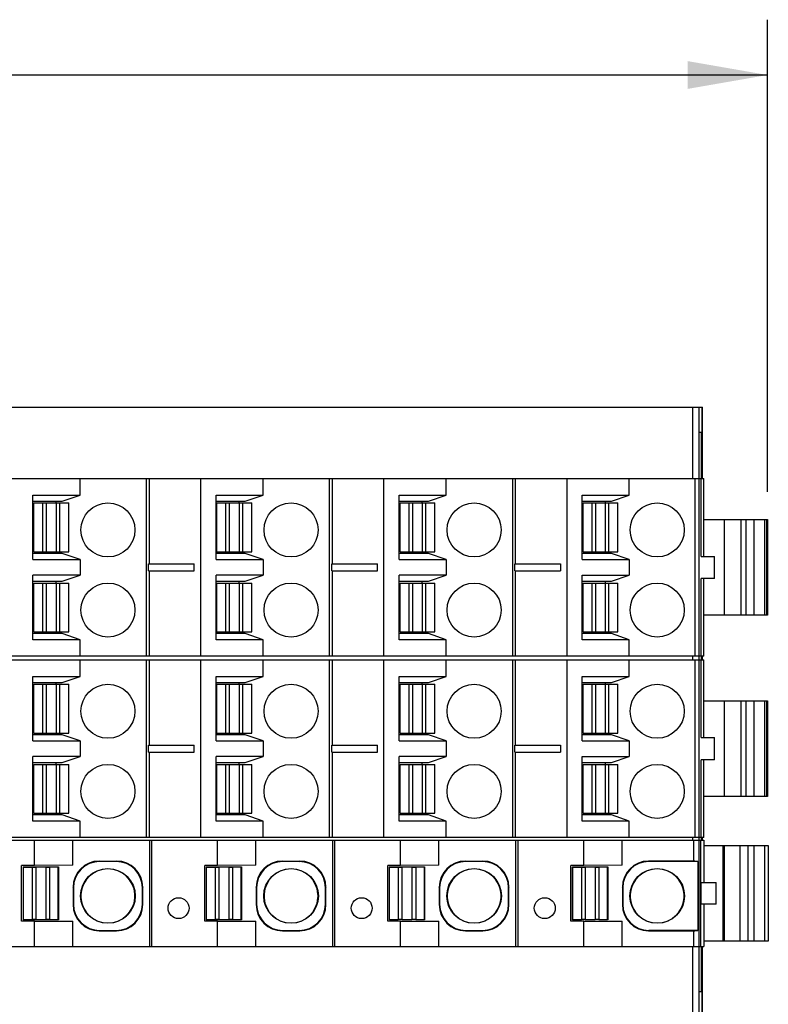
# Model space of a CAD drawing. Header units: inches. Extents: x 0 to 22, y 0 to 17.
# Tile 25 of 27: x 12.2 to 13.9, y 11.9 to 14.1. Entities that reach past the tile are written whole.
import ezdxf

# ---------------------------------------------------------------- set-up
doc = ezdxf.new("R2010")
doc.units = ezdxf.units.IN
doc.header["$LTSCALE"] = 1.21
doc.header["$MEASUREMENT"] = 0
doc.layers.get('0').update_dxf_attribs({"linetype": 'CONTINUOUS'})
doc.layers.add('DIMENSIONS', color=7, linetype='CONTINUOUS')
doc.styles.get("Standard").update_dxf_attribs({"font": 'txt', "width": 0.8})
doc.dimstyles.new('DIMSTYLE_1', dxfattribs={"dimtxt": 0.125, "dimasz": 0.18, "dimexe": 0.125, "dimexo": 0.0625, "dimgap": 0.0625, "dimtad": 0, "dimtih": 1, "dimtoh": 1, "dimdsep": 46, "dimtxsty": 'STANDARD', "dimblk": '_FILLED', "dimblk1": '_FILLED', "dimblk2": '_FILLED', "dimcen": 0.09, "dimadec": 0, "dimazin": 0, "dimtp": 0.02, "dimtm": 0.02, "dimtfac": 1, "dimtofl": 0, "dimtmove": 0, "dimatfit": 3, "dimldrblk": '_FILLED', "dimfxl": 1, "dimtolj": 1, "dimarcsym": 0})

# ---------------------------------------------------------------- blocks, each defined once
blk = doc.blocks.new('_FILLED')
at = {"color": 0, "linetype": 'BYBLOCK'}
blk.add_solid([(0, 0), (-1, 0.174), (-1, -0.174)], dxfattribs=at)
blk = doc.blocks.new('*D0')
at = {"layer": 'DIMENSIONS', "color": 2, "linetype": 'CONTINUOUS'}
for p, q in [((8.7841, 13.0387), (8.7841, 14.1052)), ((13.8963, 13.0387), (13.8963, 14.1052)), ((8.7841, 13.9802), (10.5652, 13.9802)), ((13.8963, 13.9802), (12.1152, 13.9802))]:
    blk.add_line(p, q, dxfattribs=at)
at = {"layer": 'DIMENSIONS', "color": 2, "linetype": 'CONTINUOUS', "xscale": 0.18, "yscale": 0.18, "zscale": 0.18}
for p, rotation in [((8.7841, 13.9802), 180), ((13.8963, 13.9802), 359.9999999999)]:
    blk.add_blockref('_FILLED', p, dxfattribs=dict(at, rotation=rotation))
at = {"layer": 'DIMENSIONS', "color": 2, "linetype": 'CONTINUOUS', "insert": (11.3402, 14.0427), "char_height": 0.125, "width": 1.425, "attachment_point": 2, "line_spacing_factor": 0.9}
blk.add_mtext('129.85{\\Ftxt.shx;\\W1.000000;\\H0.125000; }[5.112]', dxfattribs=at)

msp = doc.modelspace()

# ---------------------------------------------------------------- linework, layer by layer
at = {"color": 7, "linetype": 'CONTINUOUS'}
for p, q in [((8.9307, 13.2302), (13.7495, 13.2302)), ((13.7275, 13.0687), (13.7275, 13.2302)), ((13.7417, 11.8522), (13.7417, 13.2302)), ((13.748, 13.2302), (13.748, 13.0687)), ((13.7495, 13.0687), (13.7495, 13.2302)), ((13.7417, 13.1735), (13.7462, 13.1733)), ((13.7462, 13.1733), (13.7462, 13.0687)), ((11.6084, 13.0687), (13.7521, 13.0687)), ((12.3441, 13.0313), (12.3441, 13.0687)), ((12.4942, 12.6672), (12.4942, 13.0687)), ((12.5005, 12.8758), (12.5005, 13.0687)), ((12.6168, 12.6672), (12.6168, 13.0687)), ((12.7575, 13.0313), (12.7575, 13.0687)), ((12.9076, 12.6672), (12.9076, 13.0687)), ((12.9139, 12.8758), (12.9139, 13.0687)), ((13.0302, 12.6672), (13.0302, 13.0687)), ((13.1708, 13.0313), (13.1708, 13.0687)), ((13.321, 12.6672), (13.321, 13.0687)), ((13.3273, 12.8758), (13.3273, 13.0687)), ((13.4436, 12.6672), (13.4436, 13.0687)), ((13.5842, 13.0313), (13.5842, 13.0687)), ((13.732, 13.0687), (13.732, 12.6672)), ((13.7461, 12.8929), (13.7461, 13.0687)), ((13.7521, 12.8929), (13.7521, 13.0687)), ((12.2377, 13.0313), (12.3441, 13.0313)), ((12.2377, 12.8857), (12.2377, 13.0313)), ((12.2377, 13.0176), (12.3038, 13.0176)), ((12.2397, 13.0136), (12.3184, 13.0136)), ((12.2397, 12.9034), (12.2397, 13.0136)), ((12.26, 12.9034), (12.26, 13.0136)), ((12.2675, 13.0136), (12.2675, 12.9034)), ((12.29, 13.0136), (12.29, 13.0176)), ((12.2906, 12.9034), (12.2906, 13.0136)), ((12.2982, 12.9034), (12.2982, 13.0136)), ((12.3038, 13.0176), (12.3441, 13.0313)), ((12.3184, 12.9034), (12.3184, 13.0136)), ((12.6511, 13.0313), (12.7575, 13.0313)), ((12.6511, 12.8857), (12.6511, 13.0313)), ((12.6511, 13.0176), (12.7172, 13.0176)), ((12.6531, 13.0136), (12.7318, 13.0136)), ((12.6531, 12.9034), (12.6531, 13.0136)), ((12.6734, 12.9034), (12.6734, 13.0136)), ((12.6809, 13.0136), (12.6809, 12.9034)), ((12.7034, 13.0136), (12.7034, 13.0176)), ((12.704, 12.9034), (12.704, 13.0136)), ((12.7115, 12.9034), (12.7115, 13.0136)), ((12.7172, 13.0176), (12.7575, 13.0313)), ((12.7318, 12.9034), (12.7318, 13.0136)), ((13.0645, 13.0313), (13.1708, 13.0313)), ((13.0645, 12.8857), (13.0645, 13.0313)), ((13.0645, 13.0176), (13.1306, 13.0176)), ((13.0665, 13.0136), (13.1452, 13.0136)), ((13.0665, 12.9034), (13.0665, 13.0136)), ((13.0868, 12.9034), (13.0868, 13.0136)), ((13.0943, 13.0136), (13.0943, 12.9034)), ((13.1167, 13.0136), (13.1167, 13.0176)), ((13.1174, 12.9034), (13.1174, 13.0136)), ((13.1249, 12.9034), (13.1249, 13.0136)), ((13.1306, 13.0176), (13.1708, 13.0313)), ((13.1452, 12.9034), (13.1452, 13.0136)), ((13.4779, 13.0313), (13.5842, 13.0313)), ((13.4779, 12.8857), (13.4779, 13.0313)), ((13.4779, 13.0176), (13.5439, 13.0176)), ((13.4799, 13.0136), (13.5586, 13.0136)), ((13.4799, 12.9034), (13.4799, 13.0136)), ((13.5002, 12.9034), (13.5002, 13.0136)), ((13.5077, 13.0136), (13.5077, 12.9034)), ((13.5301, 13.0136), (13.5301, 13.0176)), ((13.5308, 12.9034), (13.5308, 13.0136)), ((13.5383, 12.9034), (13.5383, 13.0136)), ((13.5439, 13.0176), (13.5842, 13.0313)), ((13.5586, 12.9034), (13.5586, 13.0136)), ((13.7521, 12.9762), (13.8963, 12.9762)), ((13.7987, 12.9762), (13.7987, 12.7597)), ((13.8364, 12.7597), (13.8364, 12.9762)), ((13.8482, 12.7597), (13.8482, 12.9762)), ((13.8657, 12.9762), (13.8657, 12.7597)), ((13.8905, 12.7597), (13.8905, 12.9762)), ((13.8936, 12.9762), (13.8936, 12.7597)), ((13.8963, 12.9762), (13.8963, 12.7597)), ((12.2397, 12.9034), (12.3184, 12.9034)), ((12.29, 12.8994), (12.29, 12.9034)), ((12.6531, 12.9034), (12.7318, 12.9034)), ((12.7034, 12.8994), (12.7034, 12.9034)), ((13.0665, 12.9034), (13.1452, 12.9034)), ((13.1167, 12.8994), (13.1167, 12.9034)), ((13.4799, 12.9034), (13.5586, 12.9034)), ((13.5301, 12.8994), (13.5301, 12.9034)), ((12.3038, 12.8994), (12.2377, 12.8994)), ((12.2377, 12.8857), (12.3441, 12.8857)), ((12.3441, 12.8857), (12.3038, 12.8994)), ((12.3441, 12.8857), (12.3441, 12.8502)), ((12.7172, 12.8994), (12.6511, 12.8994)), ((12.6511, 12.8857), (12.7575, 12.8857)), ((12.7575, 12.8857), (12.7172, 12.8994)), ((12.7575, 12.8857), (12.7575, 12.8502)), ((13.1306, 12.8994), (13.0645, 12.8994)), ((13.0645, 12.8857), (13.1708, 12.8857)), ((13.1708, 12.8857), (13.1306, 12.8994)), ((13.1708, 12.8857), (13.1708, 12.8502)), ((13.5439, 12.8994), (13.4779, 12.8994)), ((13.4779, 12.8857), (13.5842, 12.8857)), ((13.5842, 12.8857), (13.5439, 12.8994)), ((13.5842, 12.8857), (13.5842, 12.8502)), ((13.7461, 12.8929), (13.7764, 12.8929)), ((13.7764, 12.8429), (13.7764, 12.8929)), ((12.4988, 12.8758), (12.602, 12.8758)), ((12.4988, 12.8601), (12.4988, 12.8758)), ((12.4988, 12.8601), (12.602, 12.8601)), ((12.5005, 12.6672), (12.5005, 12.8601)), ((12.602, 12.8601), (12.602, 12.8758)), ((12.9122, 12.8758), (13.0154, 12.8758)), ((12.9122, 12.8601), (12.9122, 12.8758)), ((12.9122, 12.8601), (13.0154, 12.8601)), ((12.9139, 12.6672), (12.9139, 12.8601)), ((13.0154, 12.8601), (13.0154, 12.8758)), ((13.3256, 12.8758), (13.4288, 12.8758)), ((13.3256, 12.8601), (13.3256, 12.8758)), ((13.3256, 12.8601), (13.4288, 12.8601)), ((13.3273, 12.6672), (13.3273, 12.8601)), ((13.4288, 12.8758), (13.4288, 12.8601)), ((12.3441, 12.8502), (12.2377, 12.8502)), ((12.2377, 12.7046), (12.2377, 12.8502)), ((12.2377, 12.8365), (12.3038, 12.8365)), ((12.29, 12.8325), (12.29, 12.8365)), ((12.3038, 12.8365), (12.3441, 12.8502)), ((12.7575, 12.8502), (12.6511, 12.8502)), ((12.6511, 12.7046), (12.6511, 12.8502)), ((12.6511, 12.8365), (12.7172, 12.8365)), ((12.7034, 12.8325), (12.7034, 12.8365)), ((12.7172, 12.8365), (12.7575, 12.8502)), ((13.1708, 12.8502), (13.0645, 12.8502)), ((13.0645, 12.7046), (13.0645, 12.8502)), ((13.0645, 12.8365), (13.1306, 12.8365)), ((13.1167, 12.8325), (13.1167, 12.8365)), ((13.1306, 12.8365), (13.1708, 12.8502)), ((13.4779, 12.8502), (13.5842, 12.8502)), ((13.4779, 12.7046), (13.4779, 12.8502)), ((13.4779, 12.8365), (13.5439, 12.8365)), ((13.5301, 12.8325), (13.5301, 12.8365)), ((13.5439, 12.8365), (13.5842, 12.8502)), ((13.7764, 12.8429), (13.7461, 12.8429)), ((13.7461, 12.6672), (13.7461, 12.8429)), ((13.7521, 12.6672), (13.7521, 12.8429)), ((12.2397, 12.8325), (12.3184, 12.8325)), ((12.2397, 12.7223), (12.2397, 12.8325)), ((12.26, 12.7223), (12.26, 12.8325)), ((12.2675, 12.8325), (12.2675, 12.7223)), ((12.2906, 12.7223), (12.2906, 12.8325)), ((12.2982, 12.7223), (12.2982, 12.8325)), ((12.3184, 12.7223), (12.3184, 12.8325)), ((12.6531, 12.8325), (12.7318, 12.8325)), ((12.6531, 12.7223), (12.6531, 12.8325)), ((12.6734, 12.7223), (12.6734, 12.8325)), ((12.6809, 12.8325), (12.6809, 12.7223)), ((12.704, 12.7223), (12.704, 12.8325)), ((12.7115, 12.7223), (12.7115, 12.8325)), ((12.7318, 12.7223), (12.7318, 12.8325)), ((13.0665, 12.8325), (13.1452, 12.8325)), ((13.0665, 12.7223), (13.0665, 12.8325)), ((13.0868, 12.7223), (13.0868, 12.8325)), ((13.0943, 12.8325), (13.0943, 12.7223)), ((13.1174, 12.7223), (13.1174, 12.8325)), ((13.1249, 12.7223), (13.1249, 12.8325)), ((13.1452, 12.7223), (13.1452, 12.8325)), ((13.4799, 12.8325), (13.5586, 12.8325)), ((13.4799, 12.7223), (13.4799, 12.8325)), ((13.5002, 12.7223), (13.5002, 12.8325)), ((13.5077, 12.8325), (13.5077, 12.7223)), ((13.5308, 12.7223), (13.5308, 12.8325)), ((13.5383, 12.7223), (13.5383, 12.8325)), ((13.5586, 12.7223), (13.5586, 12.8325)), ((13.8963, 12.7597), (13.7521, 12.7597)), ((12.2397, 12.7223), (12.3184, 12.7223)), ((12.29, 12.7183), (12.29, 12.7223)), ((12.6531, 12.7223), (12.7318, 12.7223)), ((12.7034, 12.7183), (12.7034, 12.7223)), ((13.0665, 12.7223), (13.1452, 12.7223)), ((13.1167, 12.7183), (13.1167, 12.7223)), ((13.4799, 12.7223), (13.5586, 12.7223)), ((13.5301, 12.7183), (13.5301, 12.7223)), ((12.3038, 12.7183), (12.2377, 12.7183)), ((12.3441, 12.7046), (12.2377, 12.7046)), ((12.3441, 12.7046), (12.3038, 12.7183)), ((12.3441, 12.6672), (12.3441, 12.7046)), ((12.7172, 12.7183), (12.6511, 12.7183)), ((12.7575, 12.7046), (12.6511, 12.7046)), ((12.7575, 12.7046), (12.7172, 12.7183)), ((12.7575, 12.6672), (12.7575, 12.7046)), ((13.1306, 12.7183), (13.0645, 12.7183)), ((13.1708, 12.7046), (13.0645, 12.7046)), ((13.1708, 12.7046), (13.1306, 12.7183)), ((13.1708, 12.6672), (13.1708, 12.7046)), ((13.5439, 12.7183), (13.4779, 12.7183)), ((13.5842, 12.7046), (13.4779, 12.7046)), ((13.5842, 12.7046), (13.5439, 12.7183)), ((13.5842, 12.6672), (13.5842, 12.7046)), ((13.7521, 12.6672), (11.6084, 12.6672)), ((11.6084, 12.6593), (13.7521, 12.6593)), ((12.3441, 12.6219), (12.3441, 12.6593)), ((12.4942, 12.2577), (12.4942, 12.6593)), ((12.5005, 12.4664), (12.5005, 12.6593)), ((12.6168, 12.2577), (12.6168, 12.6593)), ((12.7575, 12.6219), (12.7575, 12.6593)), ((12.9076, 12.2577), (12.9076, 12.6593)), ((12.9139, 12.4664), (12.9139, 12.6593)), ((13.0302, 12.2577), (13.0302, 12.6593)), ((13.1708, 12.6219), (13.1708, 12.6593)), ((13.321, 12.2577), (13.321, 12.6593)), ((13.3273, 12.4664), (13.3273, 12.6593)), ((13.4436, 12.2577), (13.4436, 12.6593)), ((13.5842, 12.6219), (13.5842, 12.6593)), ((13.7275, 12.6593), (13.7275, 12.6672)), ((13.732, 12.6593), (13.732, 12.2577)), ((13.7461, 12.4835), (13.7461, 12.6593)), ((13.7462, 12.6672), (13.7462, 12.6593)), ((13.748, 12.6672), (13.748, 12.6593)), ((13.7495, 12.6593), (13.7495, 12.6672)), ((13.7521, 12.4835), (13.7521, 12.6593)), ((12.2377, 12.6219), (12.3441, 12.6219)), ((12.2377, 12.4762), (12.2377, 12.6219)), ((12.3038, 12.6081), (12.3441, 12.6219)), ((12.6511, 12.6219), (12.7575, 12.6219)), ((12.6511, 12.4762), (12.6511, 12.6219)), ((12.7172, 12.6081), (12.7575, 12.6219)), ((13.0645, 12.6219), (13.1708, 12.6219)), ((13.0645, 12.4762), (13.0645, 12.6219)), ((13.1306, 12.6081), (13.1708, 12.6219)), ((13.4779, 12.6219), (13.5842, 12.6219)), ((13.4779, 12.4762), (13.4779, 12.6219)), ((13.5439, 12.6081), (13.5842, 12.6219)), ((12.2377, 12.6081), (12.3038, 12.6081)), ((12.2397, 12.6042), (12.3184, 12.6042)), ((12.2397, 12.4939), (12.2397, 12.6042)), ((12.26, 12.4939), (12.26, 12.6042)), ((12.2675, 12.6042), (12.2675, 12.4939)), ((12.29, 12.6042), (12.29, 12.6081)), ((12.2906, 12.4939), (12.2906, 12.6042)), ((12.2982, 12.4939), (12.2982, 12.6042)), ((12.3184, 12.4939), (12.3184, 12.6042)), ((12.6511, 12.6081), (12.7172, 12.6081)), ((12.6531, 12.6042), (12.7318, 12.6042)), ((12.6531, 12.4939), (12.6531, 12.6042)), ((12.6734, 12.4939), (12.6734, 12.6042)), ((12.6809, 12.6042), (12.6809, 12.4939)), ((12.7034, 12.6042), (12.7034, 12.6081)), ((12.704, 12.4939), (12.704, 12.6042)), ((12.7115, 12.4939), (12.7115, 12.6042)), ((12.7318, 12.4939), (12.7318, 12.6042)), ((13.0645, 12.6081), (13.1306, 12.6081)), ((13.0665, 12.6042), (13.1452, 12.6042)), ((13.0665, 12.4939), (13.0665, 12.6042)), ((13.0868, 12.4939), (13.0868, 12.6042)), ((13.0943, 12.6042), (13.0943, 12.4939)), ((13.1167, 12.6042), (13.1167, 12.6081)), ((13.1174, 12.4939), (13.1174, 12.6042)), ((13.1249, 12.4939), (13.1249, 12.6042)), ((13.1452, 12.4939), (13.1452, 12.6042)), ((13.4779, 12.6081), (13.5439, 12.6081)), ((13.4799, 12.6042), (13.5586, 12.6042)), ((13.4799, 12.4939), (13.4799, 12.6042)), ((13.5002, 12.4939), (13.5002, 12.6042)), ((13.5077, 12.6042), (13.5077, 12.4939)), ((13.5301, 12.6042), (13.5301, 12.6081)), ((13.5308, 12.4939), (13.5308, 12.6042)), ((13.5383, 12.4939), (13.5383, 12.6042)), ((13.5586, 12.4939), (13.5586, 12.6042)), ((13.7521, 12.5668), (13.8963, 12.5668)), ((13.7987, 12.5668), (13.7987, 12.3502)), ((13.8364, 12.3502), (13.8364, 12.5668)), ((13.8482, 12.3502), (13.8482, 12.5668)), ((13.8657, 12.5668), (13.8657, 12.3502)), ((13.8905, 12.3502), (13.8905, 12.5668)), ((13.8936, 12.5668), (13.8936, 12.3502)), ((13.8963, 12.5668), (13.8963, 12.3502)), ((12.3038, 12.49), (12.2377, 12.49)), ((12.2397, 12.4939), (12.3184, 12.4939)), ((12.29, 12.49), (12.29, 12.4939)), ((12.3441, 12.4762), (12.3038, 12.49)), ((12.7172, 12.49), (12.6511, 12.49)), ((12.6531, 12.4939), (12.7318, 12.4939)), ((12.7034, 12.49), (12.7034, 12.4939)), ((12.7575, 12.4762), (12.7172, 12.49)), ((13.1306, 12.49), (13.0645, 12.49)), ((13.0665, 12.4939), (13.1452, 12.4939)), ((13.1167, 12.49), (13.1167, 12.4939)), ((13.1708, 12.4762), (13.1306, 12.49)), ((13.5439, 12.49), (13.4779, 12.49)), ((13.4799, 12.4939), (13.5586, 12.4939)), ((13.5301, 12.49), (13.5301, 12.4939)), ((13.5842, 12.4762), (13.5439, 12.49)), ((13.7461, 12.4835), (13.7764, 12.4835)), ((13.7764, 12.4335), (13.7764, 12.4835)), ((12.2377, 12.4762), (12.3441, 12.4762)), ((12.3441, 12.4762), (12.3441, 12.4408)), ((12.4988, 12.4664), (12.602, 12.4664)), ((12.4988, 12.4506), (12.4988, 12.4664)), ((12.602, 12.4506), (12.602, 12.4664)), ((12.6511, 12.4762), (12.7575, 12.4762)), ((12.7575, 12.4762), (12.7575, 12.4408)), ((12.9122, 12.4664), (13.0154, 12.4664)), ((12.9122, 12.4506), (12.9122, 12.4664)), ((13.0154, 12.4506), (13.0154, 12.4664)), ((13.0645, 12.4762), (13.1708, 12.4762)), ((13.1708, 12.4762), (13.1708, 12.4408)), ((13.3256, 12.4664), (13.4288, 12.4664)), ((13.3256, 12.4506), (13.3256, 12.4664)), ((13.4288, 12.4664), (13.4288, 12.4506)), ((13.4779, 12.4762), (13.5842, 12.4762)), ((13.5842, 12.4762), (13.5842, 12.4408)), ((12.3441, 12.4408), (12.2377, 12.4408)), ((12.2377, 12.2951), (12.2377, 12.4408)), ((12.3038, 12.427), (12.3441, 12.4408)), ((12.4988, 12.4506), (12.602, 12.4506)), ((12.5005, 12.2577), (12.5005, 12.4506)), ((12.7575, 12.4408), (12.6511, 12.4408)), ((12.6511, 12.2951), (12.6511, 12.4408)), ((12.7172, 12.427), (12.7575, 12.4408)), ((12.9122, 12.4506), (13.0154, 12.4506)), ((12.9139, 12.2577), (12.9139, 12.4506)), ((13.1708, 12.4408), (13.0645, 12.4408)), ((13.0645, 12.2951), (13.0645, 12.4408)), ((13.1306, 12.427), (13.1708, 12.4408)), ((13.3256, 12.4506), (13.4288, 12.4506)), ((13.3273, 12.2577), (13.3273, 12.4506)), ((13.4779, 12.4408), (13.5842, 12.4408)), ((13.4779, 12.2951), (13.4779, 12.4408)), ((13.5439, 12.427), (13.5842, 12.4408)), ((13.7764, 12.4335), (13.7461, 12.4335)), ((13.7461, 12.2577), (13.7461, 12.4335)), ((13.7521, 12.2577), (13.7521, 12.4335)), ((12.2377, 12.427), (12.3038, 12.427)), ((12.2397, 12.4231), (12.3184, 12.4231)), ((12.2397, 12.3128), (12.2397, 12.4231)), ((12.26, 12.3128), (12.26, 12.4231)), ((12.2675, 12.4231), (12.2675, 12.3128)), ((12.29, 12.4231), (12.29, 12.427)), ((12.2906, 12.3128), (12.2906, 12.4231)), ((12.2982, 12.3128), (12.2982, 12.4231)), ((12.3184, 12.3128), (12.3184, 12.4231)), ((12.6511, 12.427), (12.7172, 12.427)), ((12.6531, 12.4231), (12.7318, 12.4231)), ((12.6531, 12.3128), (12.6531, 12.4231)), ((12.6734, 12.3128), (12.6734, 12.4231)), ((12.6809, 12.4231), (12.6809, 12.3128)), ((12.7034, 12.4231), (12.7034, 12.427)), ((12.704, 12.3128), (12.704, 12.4231)), ((12.7115, 12.3128), (12.7115, 12.4231)), ((12.7318, 12.3128), (12.7318, 12.4231)), ((13.0645, 12.427), (13.1306, 12.427)), ((13.0665, 12.4231), (13.1452, 12.4231)), ((13.0665, 12.3128), (13.0665, 12.4231)), ((13.0868, 12.3128), (13.0868, 12.4231)), ((13.0943, 12.4231), (13.0943, 12.3128)), ((13.1167, 12.4231), (13.1167, 12.427)), ((13.1174, 12.3128), (13.1174, 12.4231)), ((13.1249, 12.3128), (13.1249, 12.4231)), ((13.1452, 12.3128), (13.1452, 12.4231)), ((13.4779, 12.427), (13.5439, 12.427)), ((13.4799, 12.4231), (13.5586, 12.4231)), ((13.4799, 12.3128), (13.4799, 12.4231)), ((13.5002, 12.3128), (13.5002, 12.4231)), ((13.5077, 12.4231), (13.5077, 12.3128)), ((13.5301, 12.4231), (13.5301, 12.427)), ((13.5308, 12.3128), (13.5308, 12.4231)), ((13.5383, 12.3128), (13.5383, 12.4231)), ((13.5586, 12.3128), (13.5586, 12.4231)), ((13.8963, 12.3502), (13.7521, 12.3502)), ((12.3038, 12.3089), (12.2377, 12.3089)), ((12.2397, 12.3128), (12.3184, 12.3128)), ((12.29, 12.3089), (12.29, 12.3128)), ((12.3441, 12.2951), (12.3038, 12.3089)), ((12.7172, 12.3089), (12.6511, 12.3089)), ((12.6531, 12.3128), (12.7318, 12.3128)), ((12.7034, 12.3089), (12.7034, 12.3128)), ((12.7575, 12.2951), (12.7172, 12.3089)), ((13.1306, 12.3089), (13.0645, 12.3089)), ((13.0665, 12.3128), (13.1452, 12.3128)), ((13.1167, 12.3089), (13.1167, 12.3128)), ((13.1708, 12.2951), (13.1306, 12.3089)), ((13.5439, 12.3089), (13.4779, 12.3089)), ((13.4799, 12.3128), (13.5586, 12.3128)), ((13.5301, 12.3089), (13.5301, 12.3128)), ((13.5842, 12.2951), (13.5439, 12.3089)), ((12.3441, 12.2951), (12.2377, 12.2951)), ((12.3441, 12.2577), (12.3441, 12.2951)), ((12.7575, 12.2951), (12.6511, 12.2951)), ((12.7575, 12.2577), (12.7575, 12.2951)), ((13.1708, 12.2951), (13.0645, 12.2951)), ((13.1708, 12.2577), (13.1708, 12.2951)), ((13.5842, 12.2951), (13.4779, 12.2951)), ((13.5842, 12.2577), (13.5842, 12.2951)), ((13.7521, 12.2577), (11.6084, 12.2577)), ((13.7275, 12.2518), (13.7275, 12.2577)), ((13.7462, 12.2577), (13.7462, 12.2518)), ((13.748, 12.2577), (13.748, 12.2518)), ((13.7495, 12.2518), (13.7495, 12.2577)), ((11.5173, 12.2518), (13.7521, 12.2518)), ((12.241, 12.1947), (12.241, 12.2518)), ((12.3275, 12.195), (12.3275, 12.2518)), ((12.5015, 12.0116), (12.5015, 12.2518)), ((12.5054, 12.2518), (12.5054, 12.0116)), ((12.6544, 12.1947), (12.6544, 12.2518)), ((12.7409, 12.195), (12.7409, 12.2518)), ((12.9149, 12.0116), (12.9149, 12.2518)), ((12.9188, 12.2518), (12.9188, 12.0116)), ((13.0678, 12.1947), (13.0678, 12.2518)), ((13.1543, 12.195), (13.1543, 12.2518)), ((13.3283, 12.0116), (13.3283, 12.2518)), ((13.3322, 12.2518), (13.3322, 12.0116)), ((13.4812, 12.1947), (13.4812, 12.2518)), ((13.5677, 12.195), (13.5677, 12.2518)), ((13.729, 12.2518), (13.729, 12.2045)), ((13.7457, 12.0116), (13.7457, 12.2518)), ((13.7521, 12.2518), (13.7521, 12.1563)), ((13.7521, 12.24), (13.898, 12.24)), ((13.7956, 12.24), (13.7956, 12.0235)), ((13.7987, 12.24), (13.7987, 12.0235)), ((13.8348, 12.0235), (13.8348, 12.24)), ((13.8526, 12.0235), (13.8526, 12.24)), ((13.8657, 12.24), (13.8657, 12.0235)), ((13.8905, 12.0235), (13.8905, 12.24)), ((13.898, 12.24), (13.898, 12.0235)), ((12.241, 12.1947), (12.2121, 12.1947)), ((12.2121, 12.0687), (12.2121, 12.1947)), ((12.2155, 12.1913), (12.2954, 12.1913)), ((12.2155, 12.1913), (12.2161, 12.1908)), ((12.2155, 12.1913), (12.2155, 12.0721)), ((12.2161, 12.1908), (12.2358, 12.1908)), ((12.2161, 12.0727), (12.2161, 12.1908)), ((12.2358, 12.1908), (12.2441, 12.1911)), ((12.2358, 12.1908), (12.2358, 12.0727)), ((12.3275, 12.195), (12.241, 12.1947)), ((12.2668, 12.1911), (12.2441, 12.1911)), ((12.2441, 12.1911), (12.2441, 12.0723)), ((12.2668, 12.1911), (12.2751, 12.1908)), ((12.2668, 12.1911), (12.2668, 12.0723)), ((12.2948, 12.1908), (12.2751, 12.1908)), ((12.2751, 12.1908), (12.2751, 12.0727)), ((12.2948, 12.1908), (12.2954, 12.1913)), ((12.2948, 12.0727), (12.2948, 12.1908)), ((12.2954, 12.1913), (12.2954, 12.0721)), ((12.3874, 12.2045), (12.4266, 12.2045)), ((12.3874, 12.2045), (12.3883, 12.2036)), ((12.4257, 12.2036), (12.3883, 12.2036)), ((12.4257, 12.2036), (12.4266, 12.2045)), ((12.6544, 12.1947), (12.6255, 12.1947)), ((12.6255, 12.0687), (12.6255, 12.1947)), ((12.6289, 12.1913), (12.7088, 12.1913)), ((12.6289, 12.1913), (12.6295, 12.1908)), ((12.6289, 12.1913), (12.6289, 12.0721)), ((12.6295, 12.1908), (12.6492, 12.1908)), ((12.6295, 12.0727), (12.6295, 12.1908)), ((12.6492, 12.1908), (12.6575, 12.1911)), ((12.6492, 12.1908), (12.6492, 12.0727)), ((12.7409, 12.195), (12.6544, 12.1947)), ((12.6802, 12.1911), (12.6575, 12.1911)), ((12.6575, 12.1911), (12.6575, 12.0723)), ((12.6802, 12.1911), (12.6885, 12.1908)), ((12.6802, 12.1911), (12.6802, 12.0723)), ((12.7082, 12.1908), (12.6885, 12.1908)), ((12.6885, 12.1908), (12.6885, 12.0727)), ((12.7082, 12.1908), (12.7088, 12.1913)), ((12.7082, 12.0727), (12.7082, 12.1908)), ((12.7088, 12.1913), (12.7088, 12.0721)), ((12.8008, 12.2045), (12.84, 12.2045)), ((12.8008, 12.2045), (12.8017, 12.2036)), ((12.8391, 12.2036), (12.8017, 12.2036)), ((12.8391, 12.2036), (12.84, 12.2045)), ((13.0678, 12.1947), (13.0389, 12.1947)), ((13.0389, 12.0687), (13.0389, 12.1947)), ((13.0423, 12.1913), (13.1221, 12.1913)), ((13.0423, 12.1913), (13.0429, 12.1908)), ((13.0423, 12.1913), (13.0423, 12.0721)), ((13.0429, 12.1908), (13.0625, 12.1908)), ((13.0429, 12.0727), (13.0429, 12.1908)), ((13.0625, 12.1908), (13.0709, 12.1911)), ((13.0625, 12.1908), (13.0625, 12.0727)), ((13.1543, 12.195), (13.0678, 12.1947)), ((13.0935, 12.1911), (13.0709, 12.1911)), ((13.0709, 12.1911), (13.0709, 12.0723)), ((13.0935, 12.1911), (13.1019, 12.1908)), ((13.0935, 12.1911), (13.0935, 12.0723)), ((13.1216, 12.1908), (13.1019, 12.1908)), ((13.1019, 12.1908), (13.1019, 12.0727)), ((13.1216, 12.1908), (13.1221, 12.1913)), ((13.1216, 12.0727), (13.1216, 12.1908)), ((13.1221, 12.1913), (13.1221, 12.0721)), ((13.2142, 12.2045), (13.2534, 12.2045)), ((13.2142, 12.2045), (13.2151, 12.2036)), ((13.2525, 12.2036), (13.2151, 12.2036)), ((13.2525, 12.2036), (13.2534, 12.2045)), ((13.4812, 12.1947), (13.4523, 12.1947)), ((13.4523, 12.0687), (13.4523, 12.1947)), ((13.4557, 12.1913), (13.5355, 12.1913)), ((13.4557, 12.1913), (13.4562, 12.1908)), ((13.4557, 12.1913), (13.4557, 12.0721)), ((13.4562, 12.1908), (13.4759, 12.1908)), ((13.4562, 12.0727), (13.4562, 12.1908)), ((13.4759, 12.1908), (13.4843, 12.1911)), ((13.4759, 12.1908), (13.4759, 12.0727)), ((13.5677, 12.195), (13.4812, 12.1947)), ((13.5069, 12.1911), (13.4843, 12.1911)), ((13.4843, 12.1911), (13.4843, 12.0723)), ((13.5069, 12.1911), (13.5153, 12.1908)), ((13.5069, 12.1911), (13.5069, 12.0723)), ((13.535, 12.1908), (13.5153, 12.1908)), ((13.5153, 12.1908), (13.5153, 12.0727)), ((13.535, 12.1908), (13.5355, 12.1913)), ((13.535, 12.0727), (13.535, 12.1908)), ((13.5355, 12.1913), (13.5355, 12.0721)), ((13.729, 12.2045), (13.6276, 12.2045)), ((13.6276, 12.2045), (13.6285, 12.2036)), ((13.739, 12.2036), (13.6285, 12.2036)), ((13.739, 12.2036), (13.739, 12.0481)), ((12.3293, 12.1445), (12.3284, 12.1454)), ((12.3284, 12.1454), (12.3284, 12.1062)), ((12.3293, 12.1445), (12.3293, 12.1071)), ((12.4857, 12.1454), (12.4848, 12.1445)), ((12.4848, 12.1071), (12.4848, 12.1445)), ((12.4857, 12.1062), (12.4857, 12.1454)), ((12.7427, 12.1445), (12.7418, 12.1454)), ((12.7418, 12.1454), (12.7418, 12.1062)), ((12.7427, 12.1445), (12.7427, 12.1071)), ((12.8991, 12.1454), (12.8982, 12.1445)), ((12.8982, 12.1071), (12.8982, 12.1445)), ((12.8991, 12.1062), (12.8991, 12.1454)), ((13.156, 12.1445), (13.1552, 12.1454)), ((13.1552, 12.1454), (13.1552, 12.1062)), ((13.156, 12.1445), (13.156, 12.1071)), ((13.3125, 12.1454), (13.3116, 12.1445)), ((13.3116, 12.1071), (13.3116, 12.1445)), ((13.3125, 12.1062), (13.3125, 12.1454)), ((13.5694, 12.1445), (13.5685, 12.1454)), ((13.5685, 12.1454), (13.5685, 12.1062)), ((13.5694, 12.1445), (13.5694, 12.1071)), ((13.7461, 12.1563), (13.78, 12.1563)), ((13.7461, 12.1071), (13.7461, 12.1563)), ((13.78, 12.1071), (13.78, 12.1563)), ((12.3462, 12.1215), (12.3462, 12.1302)), ((12.4679, 12.1302), (12.4679, 12.1215)), ((12.7595, 12.1215), (12.7595, 12.1302)), ((12.8813, 12.1302), (12.8813, 12.1215)), ((13.1729, 12.1215), (13.1729, 12.1302)), ((13.2947, 12.1302), (13.2947, 12.1215)), ((13.5863, 12.1215), (13.5863, 12.1302)), ((13.7081, 12.1302), (13.7081, 12.1215)), ((12.3284, 12.1062), (12.3293, 12.1071)), ((12.4848, 12.1071), (12.4857, 12.1062)), ((12.7418, 12.1062), (12.7427, 12.1071)), ((12.8982, 12.1071), (12.8991, 12.1062)), ((13.1552, 12.1062), (13.156, 12.1071)), ((13.3116, 12.1071), (13.3125, 12.1062)), ((13.5685, 12.1062), (13.5694, 12.1071)), ((13.78, 12.1071), (13.7461, 12.1071)), ((13.7521, 12.1071), (13.7521, 12.0116)), ((12.241, 12.0687), (12.2121, 12.0687)), ((12.2155, 12.0721), (12.2161, 12.0727)), ((12.2954, 12.0721), (12.2155, 12.0721)), ((12.2161, 12.0727), (12.2358, 12.0727)), ((12.2441, 12.0723), (12.2358, 12.0727)), ((12.241, 12.0687), (12.3275, 12.0685)), ((12.241, 12.0116), (12.241, 12.0687)), ((12.2441, 12.0723), (12.2668, 12.0723)), ((12.2751, 12.0727), (12.2668, 12.0723)), ((12.2751, 12.0727), (12.2948, 12.0727)), ((12.2954, 12.0721), (12.2948, 12.0727)), ((12.3275, 12.0116), (12.3275, 12.0685)), ((12.6544, 12.0687), (12.6255, 12.0687)), ((12.6289, 12.0721), (12.6295, 12.0727)), ((12.7088, 12.0721), (12.6289, 12.0721)), ((12.6295, 12.0727), (12.6492, 12.0727)), ((12.6575, 12.0723), (12.6492, 12.0727)), ((12.6544, 12.0687), (12.7409, 12.0685)), ((12.6544, 12.0116), (12.6544, 12.0687)), ((12.6575, 12.0723), (12.6802, 12.0723)), ((12.6885, 12.0727), (12.6802, 12.0723)), ((12.6885, 12.0727), (12.7082, 12.0727)), ((12.7088, 12.0721), (12.7082, 12.0727)), ((12.7409, 12.0116), (12.7409, 12.0685)), ((13.0678, 12.0687), (13.0389, 12.0687)), ((13.0423, 12.0721), (13.0429, 12.0727)), ((13.0429, 12.0727), (13.0625, 12.0727)), ((13.0709, 12.0723), (13.0625, 12.0727)), ((13.0678, 12.0687), (13.1543, 12.0685)), ((13.0678, 12.0116), (13.0678, 12.0687)), ((13.0709, 12.0723), (13.0935, 12.0723)), ((13.1019, 12.0727), (13.0935, 12.0723)), ((13.1019, 12.0727), (13.1216, 12.0727)), ((13.1221, 12.0721), (13.1216, 12.0727)), ((13.1543, 12.0116), (13.1543, 12.0685)), ((13.4812, 12.0687), (13.4523, 12.0687)), ((13.4557, 12.0721), (13.4562, 12.0727)), ((13.4562, 12.0727), (13.4759, 12.0727)), ((13.4843, 12.0723), (13.4759, 12.0727)), ((13.4812, 12.0687), (13.5677, 12.0685)), ((13.4812, 12.0116), (13.4812, 12.0687)), ((13.4843, 12.0723), (13.5069, 12.0723)), ((13.5153, 12.0727), (13.5069, 12.0723)), ((13.5153, 12.0727), (13.535, 12.0727)), ((13.5355, 12.0721), (13.535, 12.0727)), ((13.5677, 12.0116), (13.5677, 12.0685)), ((12.3883, 12.0481), (12.3874, 12.0472)), ((12.3874, 12.0472), (12.4266, 12.0472)), ((12.3883, 12.0481), (12.4257, 12.0481)), ((12.4266, 12.0472), (12.4257, 12.0481)), ((12.8017, 12.0481), (12.8008, 12.0472)), ((12.8008, 12.0472), (12.84, 12.0472)), ((12.8017, 12.0481), (12.8391, 12.0481)), ((12.84, 12.0472), (12.8391, 12.0481)), ((13.2151, 12.0481), (13.2142, 12.0472)), ((13.2142, 12.0472), (13.2534, 12.0472)), ((13.2151, 12.0481), (13.2525, 12.0481)), ((13.2534, 12.0472), (13.2525, 12.0481)), ((13.6285, 12.0481), (13.6276, 12.0472)), ((13.6276, 12.0472), (13.729, 12.0472)), ((13.739, 12.0481), (13.6285, 12.0481)), ((13.729, 12.0472), (13.729, 12.0116)), ((11.5173, 12.0116), (13.7521, 12.0116)), ((13.7275, 11.8522), (13.7275, 12.0116)), ((13.7462, 12.0116), (13.7462, 11.9101)), ((13.748, 12.0116), (13.748, 11.8522)), ((13.7495, 11.8522), (13.7495, 12.0116)), ((13.7983, 12.0235), (13.7521, 12.0235)), ((13.898, 12.0235), (13.7987, 12.0235)), ((13.7417, 11.9099), (13.7462, 11.9101))]:
    msp.add_line(p, q, dxfattribs=at)
for centre, radius in [((12.407, 12.9526), 0.061), ((12.8204, 12.9526), 0.061), ((13.2338, 12.9526), 0.061), ((13.6472, 12.9526), 0.061), ((12.407, 12.7715), 0.061), ((12.8204, 12.7715), 0.061), ((13.2338, 12.7715), 0.061), ((13.6472, 12.7715), 0.061), ((12.407, 12.5431), 0.061), ((12.8204, 12.5431), 0.061), ((13.2338, 12.5431), 0.061), ((13.6472, 12.5431), 0.061), ((12.407, 12.362), 0.061), ((12.8204, 12.362), 0.061), ((13.2338, 12.362), 0.061), ((13.6472, 12.362), 0.061), ((12.407, 12.1258), 0.0617), ((12.8204, 12.1258), 0.0617), ((13.2338, 12.1258), 0.0617), ((13.6472, 12.1258), 0.0617), ((12.5665, 12.0983), 0.0236), ((12.9799, 12.0983), 0.0236), ((13.3933, 12.0983), 0.0236)]:
    msp.add_circle(centre, radius, dxfattribs=at)
for centre, radius, start, end in [((12.407, 12.1258), 0.061, 4.0694, 175.9306), ((12.8204, 12.1258), 0.061, 4.0694, 175.9306), ((13.2338, 12.1258), 0.061, 4.0694, 175.9306), ((13.6472, 12.1258), 0.061, 4.0694, 175.9306), ((12.4059, 12.1258), 0.0599, 175.8538, 184.1462), ((12.407, 12.1258), 0.061, 184.0694, 355.9306), ((12.4082, 12.1258), 0.0599, 355.8538, 4.1462), ((12.8193, 12.1258), 0.0599, 175.8538, 184.1462), ((12.8204, 12.1258), 0.061, 184.0694, 355.9306), ((12.8215, 12.1258), 0.0599, 355.8538, 4.1462), ((13.2327, 12.1258), 0.0599, 175.8538, 184.1462), ((13.2338, 12.1258), 0.061, 184.0694, 355.9306), ((13.2349, 12.1258), 0.0599, 355.8538, 4.1462), ((13.6461, 12.1258), 0.0599, 175.8538, 184.1462), ((13.6472, 12.1258), 0.061, 184.0694, 355.9306), ((13.6483, 12.1258), 0.0599, 355.8538, 4.1462)]:
    msp.add_arc(centre, radius, start, end, dxfattribs=at)
for centre, major_axis, ratio, start_param, end_param in [((12.3874, 12.1454), (-0.0418, 0.0418), 0.999924, -0.78536, 0.78536), ((12.3883, 12.1445), (-0.0418, 0.0418), 0.999924, -0.78536, 0.78536), ((12.4257, 12.1445), (0.0418, 0.0418), 0.999924, -0.78536, 0.78536), ((12.4266, 12.1454), (0.0418, 0.0418), 0.999924, -0.78536, 0.78536), ((12.8008, 12.1454), (-0.0418, 0.0418), 0.999924, -0.78536, 0.78536), ((12.8017, 12.1445), (-0.0418, 0.0418), 0.999924, -0.78536, 0.78536), ((12.8391, 12.1445), (0.0418, 0.0418), 0.999924, -0.78536, 0.78536), ((12.84, 12.1454), (0.0418, 0.0418), 0.999924, -0.78536, 0.78536), ((13.2142, 12.1454), (-0.0418, 0.0418), 0.999924, -0.78536, 0.78536), ((13.2151, 12.1445), (-0.0418, 0.0418), 0.999924, -0.78536, 0.78536), ((13.2525, 12.1445), (0.0418, 0.0418), 0.999924, -0.78536, 0.78536), ((13.2534, 12.1454), (0.0418, 0.0418), 0.999924, -0.78536, 0.78536), ((13.6276, 12.1454), (-0.0418, 0.0418), 0.999924, -0.78536, 0.78536), ((13.6285, 12.1445), (0.0418, -0.0418), 0.999924, 2.356233, 3.926953), ((12.2317, 12.2027), (1.5104, 0), 0.008727, 0.063457, 0.131567), ((12.3874, 12.1062), (0.0418, 0.0418), 0.999924, 2.356233, 3.926953), ((12.3883, 12.1071), (0.0418, 0.0418), 0.999924, 2.356233, 3.926953), ((12.4257, 12.1071), (-0.0418, 0.0418), 0.999924, -3.926953, -2.356233), ((12.4266, 12.1062), (-0.0418, 0.0418), 0.999924, -3.926953, -2.356233), ((12.8008, 12.1062), (0.0418, 0.0418), 0.999924, 2.356233, 3.926953), ((12.8017, 12.1071), (0.0418, 0.0418), 0.999924, 2.356233, 3.926953), ((12.8391, 12.1071), (-0.0418, 0.0418), 0.999924, -3.926953, -2.356233), ((12.84, 12.1062), (-0.0418, 0.0418), 0.999924, -3.926953, -2.356233), ((13.2142, 12.1062), (0.0418, 0.0418), 0.999924, 2.356233, 3.926953), ((13.2151, 12.1071), (0.0418, 0.0418), 0.999924, 2.356233, 3.926953), ((13.2525, 12.1071), (-0.0418, 0.0418), 0.999924, -3.926953, -2.356233), ((13.2534, 12.1062), (-0.0418, 0.0418), 0.999924, -3.926953, -2.356233), ((13.6276, 12.1062), (0.0418, 0.0418), 0.999924, 2.356233, 3.926953), ((13.6285, 12.1071), (0.0418, 0.0418), 0.999924, 8.639418, 10.210138), ((12.2317, 12.0489), (1.5104, 0), 0.008727, -0.131567, -0.063457)]:
    msp.add_ellipse(centre, major_axis=major_axis, ratio=ratio, start_param=start_param, end_param=end_param, dxfattribs=at)

# ---------------------------------------------------------------- dimensions: what is measured, and where the dimension line sits
at = {"layer": 'DIMENSIONS', "color": 2, "linetype": 'CONTINUOUS'}
dim = msp.add_linear_dim(base=(13.8963, 13.9802), p1=(8.7841, 12.9762), p2=(13.8963, 12.9762), dimstyle='DIMSTYLE_1', dxfattribs=at)
dim.commit()
dim.dimension.update_dxf_attribs({"geometry": '*D0', "text_midpoint": (11.3402, 13.9802), "dimtype": 160})

doc.saveas('drawing.dxf')
